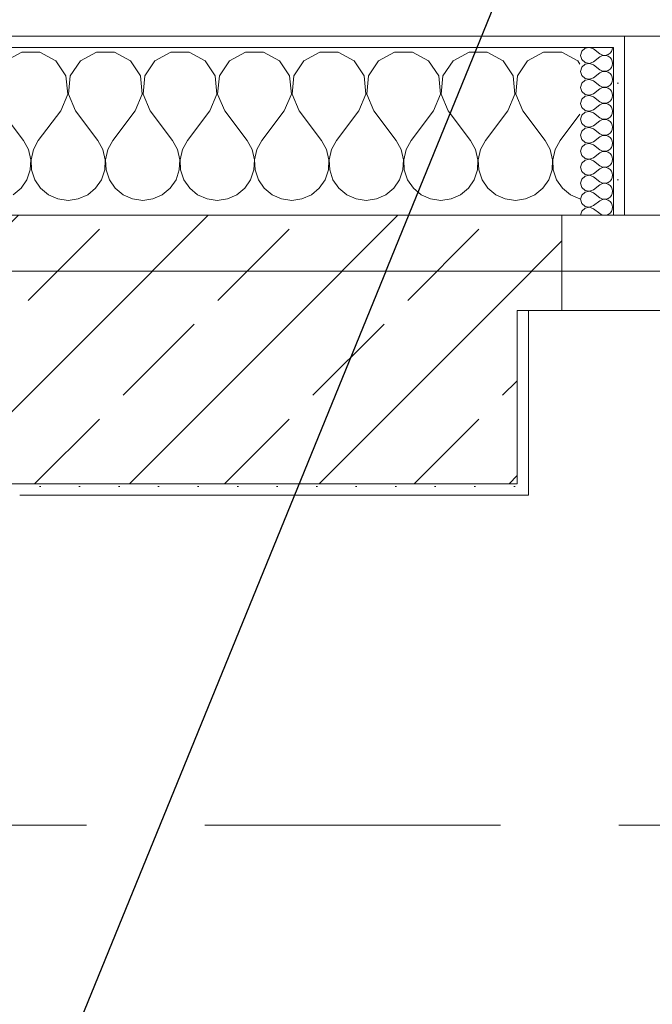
# Model space of a CAD drawing. Header units: metres. Extents: x -4 to 100, y -11 to 17.
# Tile 175 of 256: x 11.49 to 12.056, y 12.99 to 13.87. Entities that reach past the tile are written whole.
import ezdxf

# ---------------------------------------------------------------- set-up
doc = ezdxf.new("R2010")
doc.units = ezdxf.units.M
doc.header["$MEASUREMENT"] = 0
doc.linetypes.add('Strichlinie doppelt', pattern=[0.546806, 0.264583, -0.105833, 0.070556, -0.105833])
doc.linetypes.add('Wipeout_Contour', pattern=[1, 0, -1])
for name, color, linetype in [('152 - Bemaßung_ Beschriftung.Ausbau', 7, 'Continuous'), ('451 - Universal.Achsen Raster', 7, 'Continuous'), ('604 - Struktur.Wand Aussen', 7, 'Continuous'), ('607 - Struktur.Stütze', 7, 'Continuous'), ('610 - Struktur.Treppe_ Rampe', 7, 'Continuous'), ('613 - Struktur.Fassade', 7, 'Continuous')]:
    doc.layers.add(name, color=color, linetype=linetype)
doc.styles.add('ERSTELLTER_STIL_2', font='txt')
doc.dimstyles.new('ERSTELLTER_STIL__5', dxfattribs={"dimtxt": 0.1, "dimasz": 0.0532, "dimexe": 0.18, "dimexo": 0.0625, "dimgap": 0, "dimtad": 1, "dimtih": 1, "dimtoh": 1, "dimzin": 0, "dimdsep": 46, "dimtxsty": 'ERSTELLTER_STIL_2', "dimblk": 'ARROWHEAD_2', "dimblk1": 'ARROWHEAD_2', "dimblk2": 'ARROWHEAD_2', "dimcen": 0.09, "dimse1": 1, "dimse2": 1, "dimclrd": 7, "dimclre": 7, "dimclrt": 7, "dimazin": 0, "dimtfac": 1, "dimtdec": 4, "dimtmove": 0, "dimatfit": 3, "dimfxl": 1, "dimtolj": 1, "dimtzin": 0, "dimarcsym": 0})
doc.dimstyles.new('ERSTELLTER_STIL__8', dxfattribs={"dimtxt": 0.18, "dimasz": 0.03648, "dimexe": 0.18, "dimexo": 0.0625, "dimgap": 0, "dimtad": 0, "dimtih": 1, "dimtoh": 1, "dimdec": 4, "dimzin": 0, "dimdsep": 46, "dimcen": 0.09, "dimadec": 0, "dimazin": 0, "dimtfac": 1, "dimtdec": 4, "dimtmove": 0, "dimatfit": 3, "dimldrblk": 'ARROWHEAD_11', "dimfxl": 1, "dimtolj": 1, "dimtzin": 0, "dimarcsym": 0})
pattern_1 = [(45, (0, 0), (-0.01767767, 0.01767767), [0, -0.025])]
pattern_2 = [(0, (0, 0), (0, 0.08660254), [0, -0.05]), (0, (0.025, 0.0433), (0, 0.08660254), [0, -0.05])]

# ---------------------------------------------------------------- blocks, each defined once
blk = doc.blocks.new('*X65')
at = {"layer": '604 - Struktur.Wand Aussen', "color": 7, "linetype": 'Continuous', "lineweight": 5}
for p, q in [((11.49188, 13.84066), (11.47757, 13.83299)), ((11.50812, 13.84066), (11.49188, 13.84066)), ((11.52243, 13.83299), (11.50812, 13.84066)), ((11.55855, 13.84066), (11.54424, 13.83299)), ((11.57479, 13.84066), (11.55855, 13.84066)), ((11.5891, 13.83299), (11.57479, 13.84066)), ((11.62521, 13.84066), (11.6109, 13.83299)), ((11.64145, 13.84066), (11.62521, 13.84066)), ((11.65576, 13.83299), (11.64145, 13.84066)), ((11.69188, 13.84066), (11.67757, 13.83299)), ((11.70812, 13.84066), (11.69188, 13.84066)), ((11.72243, 13.83299), (11.70812, 13.84066)), ((11.75855, 13.84066), (11.74424, 13.83299)), ((11.77479, 13.84066), (11.75855, 13.84066)), ((11.7891, 13.83299), (11.77479, 13.84066)), ((11.82521, 13.84066), (11.8109, 13.83299)), ((11.84145, 13.84066), (11.82521, 13.84066)), ((11.85576, 13.83299), (11.84145, 13.84066)), ((11.89188, 13.84066), (11.87757, 13.83299)), ((11.90812, 13.84066), (11.89188, 13.84066)), ((11.92243, 13.83299), (11.90812, 13.84066)), ((11.95855, 13.84066), (11.94424, 13.83299)), ((11.97479, 13.84066), (11.95855, 13.84066)), ((11.9891, 13.83299), (11.97479, 13.84066)), ((11.53142, 13.81947), (11.52243, 13.83299)), ((11.54424, 13.83299), (11.53525, 13.81947)), ((11.59808, 13.81947), (11.5891, 13.83299)), ((11.6109, 13.83299), (11.60192, 13.81947)), ((11.66475, 13.81947), (11.65576, 13.83299)), ((11.67757, 13.83299), (11.66858, 13.81947)), ((11.73142, 13.81947), (11.72243, 13.83299)), ((11.74424, 13.83299), (11.73525, 13.81947)), ((11.79808, 13.81947), (11.7891, 13.83299)), ((11.8109, 13.83299), (11.80192, 13.81947)), ((11.86475, 13.81947), (11.85576, 13.83299)), ((11.87757, 13.83299), (11.86858, 13.81947)), ((11.93142, 13.81947), (11.92243, 13.83299)), ((11.94424, 13.83299), (11.93525, 13.81947)), ((11.99099, 13.83014), (11.9891, 13.83299)), ((11.53295, 13.8033), (11.53142, 13.81947)), ((11.53525, 13.81947), (11.53371, 13.8033)), ((11.59962, 13.8033), (11.59808, 13.81947)), ((11.60192, 13.81947), (11.60038, 13.8033)), ((11.66629, 13.8033), (11.66475, 13.81947)), ((11.66858, 13.81947), (11.66705, 13.8033)), ((11.73295, 13.8033), (11.73142, 13.81947)), ((11.73525, 13.81947), (11.73371, 13.8033)), ((11.79962, 13.8033), (11.79808, 13.81947)), ((11.80192, 13.81947), (11.80038, 13.8033)), ((11.86629, 13.8033), (11.86475, 13.81947)), ((11.86858, 13.81947), (11.86705, 13.8033)), ((11.93295, 13.8033), (11.93142, 13.81947)), ((11.93525, 13.81947), (11.93371, 13.8033)), ((11.52667, 13.78833), (11.53295, 13.8033)), ((11.53371, 13.8033), (11.54, 13.78833)), ((11.59333, 13.78833), (11.59962, 13.8033)), ((11.60038, 13.8033), (11.60667, 13.78833)), ((11.66, 13.78833), (11.66629, 13.8033)), ((11.66705, 13.8033), (11.67333, 13.78833)), ((11.72667, 13.78833), (11.73295, 13.8033)), ((11.73371, 13.8033), (11.74, 13.78833)), ((11.79333, 13.78833), (11.79962, 13.8033)), ((11.80038, 13.8033), (11.80667, 13.78833)), ((11.86, 13.78833), (11.86629, 13.8033)), ((11.86705, 13.8033), (11.87333, 13.78833)), ((11.92667, 13.78833), (11.93295, 13.8033)), ((11.93371, 13.8033), (11.94, 13.78833)), ((11.47333, 13.78833), (11.49333, 13.76167)), ((11.52667, 13.78833), (11.50667, 13.76167)), ((11.54, 13.78833), (11.56, 13.76167)), ((11.59333, 13.78833), (11.57333, 13.76167)), ((11.60667, 13.78833), (11.62667, 13.76167)), ((11.66, 13.78833), (11.64, 13.76167)), ((11.67333, 13.78833), (11.69333, 13.76167)), ((11.72667, 13.78833), (11.70667, 13.76167)), ((11.74, 13.78833), (11.76, 13.76167)), ((11.79333, 13.78833), (11.77333, 13.76167)), ((11.80667, 13.78833), (11.82667, 13.76167)), ((11.86, 13.78833), (11.84, 13.76167)), ((11.87333, 13.78833), (11.89333, 13.76167)), ((11.92667, 13.78833), (11.90667, 13.76167)), ((11.94, 13.78833), (11.96, 13.76167)), ((11.99099, 13.78521), (11.97333, 13.76167)), ((11.49778, 13.75362), (11.49333, 13.76167)), ((11.50667, 13.76167), (11.50222, 13.75362)), ((11.56445, 13.75362), (11.56, 13.76167)), ((11.57333, 13.76167), (11.56888, 13.75362)), ((11.63112, 13.75362), (11.62667, 13.76167)), ((11.64, 13.76167), (11.63555, 13.75362)), ((11.69778, 13.75362), (11.69333, 13.76167)), ((11.70667, 13.76167), (11.70222, 13.75362)), ((11.76445, 13.75362), (11.76, 13.76167)), ((11.77333, 13.76167), (11.76888, 13.75362)), ((11.83112, 13.75362), (11.82667, 13.76167)), ((11.84, 13.76167), (11.83555, 13.75362)), ((11.89778, 13.75362), (11.89333, 13.76167)), ((11.90667, 13.76167), (11.90222, 13.75362)), ((11.96445, 13.75362), (11.96, 13.76167)), ((11.97333, 13.76167), (11.96888, 13.75362)), ((11.49987, 13.74466), (11.49778, 13.75362)), ((11.50222, 13.75362), (11.50013, 13.74466)), ((11.56653, 13.74466), (11.56445, 13.75362)), ((11.56888, 13.75362), (11.5668, 13.74466)), ((11.6332, 13.74466), (11.63112, 13.75362)), ((11.63555, 13.75362), (11.63347, 13.74466)), ((11.69987, 13.74466), (11.69778, 13.75362)), ((11.70222, 13.75362), (11.70013, 13.74466)), ((11.76653, 13.74466), (11.76445, 13.75362)), ((11.76888, 13.75362), (11.7668, 13.74466)), ((11.8332, 13.74466), (11.83112, 13.75362)), ((11.83555, 13.75362), (11.83347, 13.74466)), ((11.89987, 13.74466), (11.89778, 13.75362)), ((11.90222, 13.75362), (11.90013, 13.74466)), ((11.96653, 13.74466), (11.96445, 13.75362)), ((11.96888, 13.75362), (11.9668, 13.74466)), ((11.49942, 13.73547), (11.49987, 13.74466)), ((11.50013, 13.74466), (11.50058, 13.73547)), ((11.56609, 13.73547), (11.56653, 13.74466)), ((11.5668, 13.74466), (11.56725, 13.73547)), ((11.63275, 13.73547), (11.6332, 13.74466)), ((11.63347, 13.74466), (11.63391, 13.73547)), ((11.69942, 13.73547), (11.69987, 13.74466)), ((11.70013, 13.74466), (11.70058, 13.73547)), ((11.76609, 13.73547), (11.76653, 13.74466)), ((11.7668, 13.74466), (11.76725, 13.73547)), ((11.83275, 13.73547), (11.8332, 13.74466)), ((11.83347, 13.74466), (11.83391, 13.73547)), ((11.89942, 13.73547), (11.89987, 13.74466)), ((11.90013, 13.74466), (11.90058, 13.73547)), ((11.96609, 13.73547), (11.96653, 13.74466)), ((11.9668, 13.74466), (11.96725, 13.73547)), ((11.49648, 13.72676), (11.49942, 13.73547)), ((11.50058, 13.73547), (11.50352, 13.72676)), ((11.56315, 13.72676), (11.56609, 13.73547)), ((11.56725, 13.73547), (11.57019, 13.72676)), ((11.62981, 13.72676), (11.63275, 13.73547)), ((11.63391, 13.73547), (11.63685, 13.72676)), ((11.69648, 13.72676), (11.69942, 13.73547)), ((11.70058, 13.73547), (11.70352, 13.72676)), ((11.76315, 13.72676), (11.76609, 13.73547)), ((11.76725, 13.73547), (11.77019, 13.72676)), ((11.82981, 13.72676), (11.83275, 13.73547)), ((11.83391, 13.73547), (11.83685, 13.72676)), ((11.89648, 13.72676), (11.89942, 13.73547)), ((11.90058, 13.73547), (11.90352, 13.72676)), ((11.96315, 13.72676), (11.96609, 13.73547)), ((11.96725, 13.73547), (11.97019, 13.72676)), ((11.49127, 13.71918), (11.49648, 13.72676)), ((11.50352, 13.72676), (11.50873, 13.71918)), ((11.55794, 13.71918), (11.56315, 13.72676)), ((11.57019, 13.72676), (11.57539, 13.71918)), ((11.62461, 13.71918), (11.62981, 13.72676)), ((11.63685, 13.72676), (11.64206, 13.71918)), ((11.69127, 13.71918), (11.69648, 13.72676)), ((11.70352, 13.72676), (11.70873, 13.71918)), ((11.75794, 13.71918), (11.76315, 13.72676)), ((11.77019, 13.72676), (11.77539, 13.71918)), ((11.82461, 13.71918), (11.82981, 13.72676)), ((11.83685, 13.72676), (11.84206, 13.71918)), ((11.89127, 13.71918), (11.89648, 13.72676)), ((11.90352, 13.72676), (11.90873, 13.71918)), ((11.95794, 13.71918), (11.96315, 13.72676)), ((11.97019, 13.72676), (11.97539, 13.71918)), ((11.48419, 13.71331), (11.49127, 13.71918)), ((11.50873, 13.71918), (11.51581, 13.71331)), ((11.55086, 13.71331), (11.55794, 13.71918)), ((11.57539, 13.71918), (11.58248, 13.71331)), ((11.61752, 13.71331), (11.62461, 13.71918)), ((11.64206, 13.71918), (11.64914, 13.71331)), ((11.68419, 13.71331), (11.69127, 13.71918)), ((11.70873, 13.71918), (11.71581, 13.71331)), ((11.75086, 13.71331), (11.75794, 13.71918)), ((11.77539, 13.71918), (11.78248, 13.71331)), ((11.81752, 13.71331), (11.82461, 13.71918)), ((11.84206, 13.71918), (11.84914, 13.71331)), ((11.88419, 13.71331), (11.89127, 13.71918)), ((11.90873, 13.71918), (11.91581, 13.71331)), ((11.95086, 13.71331), (11.95794, 13.71918)), ((11.97539, 13.71918), (11.98248, 13.71331)), ((11.51581, 13.71331), (11.52422, 13.7096)), ((11.52422, 13.7096), (11.53333, 13.70833)), ((11.53333, 13.70833), (11.54244, 13.7096)), ((11.54244, 13.7096), (11.55086, 13.71331)), ((11.58248, 13.71331), (11.59089, 13.7096)), ((11.59089, 13.7096), (11.6, 13.70833)), ((11.6, 13.70833), (11.60911, 13.7096)), ((11.60911, 13.7096), (11.61752, 13.71331)), ((11.64914, 13.71331), (11.65756, 13.7096)), ((11.65756, 13.7096), (11.66667, 13.70833)), ((11.66667, 13.70833), (11.67578, 13.7096)), ((11.67578, 13.7096), (11.68419, 13.71331)), ((11.71581, 13.71331), (11.72422, 13.7096)), ((11.72422, 13.7096), (11.73333, 13.70833)), ((11.73333, 13.70833), (11.74244, 13.7096)), ((11.74244, 13.7096), (11.75086, 13.71331)), ((11.78248, 13.71331), (11.79089, 13.7096)), ((11.79089, 13.7096), (11.8, 13.70833)), ((11.8, 13.70833), (11.80911, 13.7096)), ((11.80911, 13.7096), (11.81752, 13.71331)), ((11.84914, 13.71331), (11.85756, 13.7096)), ((11.85756, 13.7096), (11.86667, 13.70833)), ((11.86667, 13.70833), (11.87578, 13.7096)), ((11.87578, 13.7096), (11.88419, 13.71331)), ((11.91581, 13.71331), (11.92422, 13.7096)), ((11.92422, 13.7096), (11.93333, 13.70833)), ((11.93333, 13.70833), (11.94244, 13.7096)), ((11.94244, 13.7096), (11.95086, 13.71331)), ((11.98248, 13.71331), (11.99089, 13.7096)), ((11.99089, 13.7096), (11.99099, 13.70959))]:
    blk.add_line(p, q, dxfattribs=at)
blk = doc.blocks.new('*X113')
at = {"layer": '604 - Struktur.Wand Aussen', "color": 7, "linetype": 'Continuous', "lineweight": 5}
for p, q in [((11.99277, 13.84161), (11.9917, 13.83786)), ((11.99565, 13.84425), (11.99277, 13.84161)), ((11.99949, 13.84497), (11.99565, 13.84425)), ((12.00313, 13.84357), (11.99949, 13.84497)), ((12.00313, 13.84357), (12.00885, 13.83929)), ((12.00885, 13.83929), (12.01057, 13.83833)), ((12.01446, 13.83798), (12.01633, 13.83861)), ((12.01633, 13.83861), (12.01795, 13.83973)), ((12.01795, 13.83973), (12.01921, 13.84124)), ((12.01921, 13.84124), (12.02, 13.84305)), ((12.02, 13.84305), (12.02027, 13.845)), ((11.9917, 13.83786), (11.99277, 13.8341)), ((11.99277, 13.8341), (11.99565, 13.83147)), ((11.99565, 13.82996), (11.99277, 13.82733)), ((11.99565, 13.83147), (11.99949, 13.83074)), ((11.99949, 13.83069), (11.99565, 13.82996)), ((11.99949, 13.83074), (12.00313, 13.83214)), ((12.00313, 13.82929), (11.99949, 13.83069)), ((12.00313, 13.83214), (12.00885, 13.83643)), ((12.01057, 13.83738), (12.00885, 13.83643)), ((12.01057, 13.83833), (12.01249, 13.83789)), ((12.01249, 13.83783), (12.01057, 13.83738)), ((12.01249, 13.83789), (12.01446, 13.83798)), ((12.01446, 13.83773), (12.01249, 13.83783)), ((12.01633, 13.8371), (12.01446, 13.83773)), ((12.01795, 13.83599), (12.01633, 13.8371)), ((12.01921, 13.83447), (12.01795, 13.83599)), ((12.02, 13.83267), (12.01921, 13.83447)), ((12.02027, 13.83071), (12.02, 13.83267)), ((12.02, 13.82876), (12.02027, 13.83071)), ((11.99277, 13.82733), (11.9917, 13.82357)), ((11.9917, 13.82357), (11.99277, 13.81982)), ((12.00313, 13.82929), (12.00885, 13.825)), ((12.00313, 13.81786), (12.00885, 13.82214)), ((12.00885, 13.825), (12.01057, 13.82405)), ((12.01057, 13.8231), (12.00885, 13.82214)), ((12.01057, 13.82405), (12.01249, 13.8236)), ((12.01249, 13.82354), (12.01057, 13.8231)), ((12.01249, 13.8236), (12.01446, 13.8237)), ((12.01446, 13.82345), (12.01249, 13.82354)), ((12.01446, 13.8237), (12.01633, 13.82433)), ((12.01633, 13.82282), (12.01446, 13.82345)), ((12.01633, 13.82433), (12.01795, 13.82544)), ((12.01795, 13.8217), (12.01633, 13.82282)), ((12.01795, 13.82544), (12.01921, 13.82696)), ((12.01921, 13.82018), (12.01795, 13.8217)), ((12.01921, 13.82696), (12.02, 13.82876)), ((11.99277, 13.81304), (11.9917, 13.80929)), ((11.99277, 13.81982), (11.99565, 13.81718)), ((11.99565, 13.81567), (11.99277, 13.81304)), ((11.99565, 13.81718), (11.99949, 13.81646)), ((11.99949, 13.8164), (11.99565, 13.81567)), ((11.99949, 13.81646), (12.00313, 13.81786)), ((12.00313, 13.815), (11.99949, 13.8164)), ((12.00313, 13.815), (12.00885, 13.81071)), ((12.01795, 13.81116), (12.01921, 13.81267)), ((12.02, 13.81838), (12.01921, 13.82018)), ((12.01921, 13.81267), (12.02, 13.81448)), ((12.02027, 13.81643), (12.02, 13.81838)), ((12.02, 13.81448), (12.02027, 13.81643)), ((11.9917, 13.80929), (11.99277, 13.80553)), ((11.99277, 13.80553), (11.99565, 13.8029)), ((11.99949, 13.80217), (12.00313, 13.80357)), ((12.00313, 13.80357), (12.00885, 13.80786)), ((12.00885, 13.81071), (12.01057, 13.80976)), ((12.01057, 13.80881), (12.00885, 13.80786)), ((12.01057, 13.80976), (12.01249, 13.80931)), ((12.01249, 13.80926), (12.01057, 13.80881)), ((12.01249, 13.80931), (12.01446, 13.80941)), ((12.01446, 13.80916), (12.01249, 13.80926)), ((12.01446, 13.80941), (12.01633, 13.81004)), ((12.01633, 13.80853), (12.01446, 13.80916)), ((12.01633, 13.81004), (12.01795, 13.81116)), ((12.01795, 13.80742), (12.01633, 13.80853)), ((12.01921, 13.8059), (12.01795, 13.80742)), ((12.02, 13.80409), (12.01921, 13.8059)), ((12.02027, 13.80214), (12.02, 13.80409)), ((11.99277, 13.79876), (11.9917, 13.795)), ((11.9917, 13.795), (11.99277, 13.79124)), ((11.99565, 13.80139), (11.99277, 13.79876)), ((11.99565, 13.8029), (11.99949, 13.80217)), ((11.99949, 13.80211), (11.99565, 13.80139)), ((12.00313, 13.80071), (11.99949, 13.80211)), ((12.00313, 13.80071), (12.00885, 13.79643)), ((12.00885, 13.79643), (12.01057, 13.79547)), ((12.01057, 13.79547), (12.01249, 13.79503)), ((12.01249, 13.79497), (12.01057, 13.79453)), ((12.01249, 13.79503), (12.01446, 13.79512)), ((12.01446, 13.79488), (12.01249, 13.79497)), ((12.01446, 13.79512), (12.01633, 13.79575)), ((12.01633, 13.79425), (12.01446, 13.79488)), ((12.01633, 13.79575), (12.01795, 13.79687)), ((12.01795, 13.79687), (12.01921, 13.79839)), ((12.01921, 13.79839), (12.02, 13.80019)), ((12.02, 13.80019), (12.02027, 13.80214)), ((11.99277, 13.79124), (11.99565, 13.78861)), ((11.99565, 13.7871), (11.99277, 13.78447)), ((11.99565, 13.78861), (11.99949, 13.78789)), ((11.99949, 13.78783), (11.99565, 13.7871)), ((11.99949, 13.78789), (12.00313, 13.78929)), ((12.00313, 13.78643), (11.99949, 13.78783)), ((12.00313, 13.78929), (12.00885, 13.79357)), ((12.00313, 13.78643), (12.00885, 13.78214)), ((12.01057, 13.79453), (12.00885, 13.79357)), ((12.01795, 13.79313), (12.01633, 13.79425)), ((12.01921, 13.79161), (12.01795, 13.79313)), ((12.02, 13.78981), (12.01921, 13.79161)), ((12.01921, 13.7841), (12.02, 13.78591)), ((12.02027, 13.78786), (12.02, 13.78981)), ((12.02, 13.78591), (12.02027, 13.78786)), ((11.99277, 13.78447), (11.9917, 13.78071)), ((11.9917, 13.78071), (11.99277, 13.77696)), ((12.00313, 13.775), (12.00885, 13.77929)), ((12.00885, 13.78214), (12.01057, 13.78119)), ((12.01057, 13.78024), (12.00885, 13.77929)), ((12.01057, 13.78119), (12.01249, 13.78074)), ((12.01249, 13.78069), (12.01057, 13.78024)), ((12.01249, 13.78074), (12.01446, 13.78084)), ((12.01446, 13.78059), (12.01249, 13.78069)), ((12.01446, 13.78084), (12.01633, 13.78147)), ((12.01633, 13.77996), (12.01446, 13.78059)), ((12.01633, 13.78147), (12.01795, 13.78258)), ((12.01795, 13.77884), (12.01633, 13.77996)), ((12.01795, 13.78258), (12.01921, 13.7841)), ((12.01921, 13.77733), (12.01795, 13.77884)), ((12.02, 13.77552), (12.01921, 13.77733)), ((11.99277, 13.77018), (11.9917, 13.76643)), ((11.99277, 13.77696), (11.99565, 13.77433)), ((11.99565, 13.77282), (11.99277, 13.77018)), ((11.99565, 13.77433), (11.99949, 13.7736)), ((11.99949, 13.77354), (11.99565, 13.77282)), ((11.99949, 13.7736), (12.00313, 13.775)), ((12.00313, 13.77214), (11.99949, 13.77354)), ((12.00313, 13.77214), (12.00885, 13.76786)), ((12.01633, 13.76718), (12.01795, 13.7683)), ((12.01795, 13.7683), (12.01921, 13.76982)), ((12.01921, 13.76982), (12.02, 13.77162)), ((12.02027, 13.77357), (12.02, 13.77552)), ((12.02, 13.77162), (12.02027, 13.77357)), ((11.9917, 13.76643), (11.99277, 13.76267)), ((11.99277, 13.76267), (11.99565, 13.76004)), ((11.99565, 13.76004), (11.99949, 13.75931)), ((11.99949, 13.75931), (12.00313, 13.76071)), ((12.00313, 13.76071), (12.00885, 13.765)), ((12.00885, 13.76786), (12.01057, 13.7669)), ((12.01057, 13.76595), (12.00885, 13.765)), ((12.01057, 13.7669), (12.01249, 13.76646)), ((12.01249, 13.7664), (12.01057, 13.76595)), ((12.01249, 13.76646), (12.01446, 13.76655)), ((12.01446, 13.7663), (12.01249, 13.7664)), ((12.01446, 13.76655), (12.01633, 13.76718)), ((12.01633, 13.76567), (12.01446, 13.7663)), ((12.01795, 13.76456), (12.01633, 13.76567)), ((12.01921, 13.76304), (12.01795, 13.76456)), ((12.02, 13.76124), (12.01921, 13.76304)), ((12.02027, 13.75929), (12.02, 13.76124)), ((11.99277, 13.7559), (11.9917, 13.75214)), ((11.9917, 13.75214), (11.99277, 13.74839)), ((11.99565, 13.75853), (11.99277, 13.7559)), ((11.99949, 13.75926), (11.99565, 13.75853)), ((12.00313, 13.75786), (11.99949, 13.75926)), ((12.00313, 13.75786), (12.00885, 13.75357)), ((12.00313, 13.74643), (12.00885, 13.75071)), ((12.00885, 13.75357), (12.01057, 13.75262)), ((12.01057, 13.75167), (12.00885, 13.75071)), ((12.01057, 13.75262), (12.01249, 13.75217)), ((12.01249, 13.75211), (12.01057, 13.75167)), ((12.01249, 13.75217), (12.01446, 13.75227)), ((12.01446, 13.75202), (12.01249, 13.75211)), ((12.01446, 13.75227), (12.01633, 13.7529)), ((12.01633, 13.75139), (12.01446, 13.75202)), ((12.01633, 13.7529), (12.01795, 13.75401)), ((12.01795, 13.75027), (12.01633, 13.75139)), ((12.01795, 13.75401), (12.01921, 13.75553)), ((12.01921, 13.75553), (12.02, 13.75733)), ((12.02, 13.75733), (12.02027, 13.75929)), ((11.99277, 13.74839), (11.99565, 13.74575)), ((11.99565, 13.74425), (11.99277, 13.74161)), ((11.99565, 13.74575), (11.99949, 13.74503)), ((11.99949, 13.74497), (11.99565, 13.74425)), ((11.99949, 13.74503), (12.00313, 13.74643)), ((12.00313, 13.74357), (11.99949, 13.74497)), ((12.00313, 13.74357), (12.00885, 13.73929)), ((12.01921, 13.74876), (12.01795, 13.75027)), ((12.02, 13.74695), (12.01921, 13.74876)), ((12.01921, 13.74124), (12.02, 13.74305)), ((12.02027, 13.745), (12.02, 13.74695)), ((12.02, 13.74305), (12.02027, 13.745)), ((11.99277, 13.74161), (11.9917, 13.73786)), ((11.9917, 13.73786), (11.99277, 13.7341)), ((11.99277, 13.7341), (11.99565, 13.73147)), ((12.00313, 13.73214), (12.00885, 13.73643)), ((12.00885, 13.73929), (12.01057, 13.73833)), ((12.01057, 13.73738), (12.00885, 13.73643)), ((12.01057, 13.73833), (12.01249, 13.73789)), ((12.01249, 13.73783), (12.01057, 13.73738)), ((12.01249, 13.73789), (12.01446, 13.73798)), ((12.01446, 13.73773), (12.01249, 13.73783)), ((12.01446, 13.73798), (12.01633, 13.73861)), ((12.01633, 13.7371), (12.01446, 13.73773)), ((12.01633, 13.73861), (12.01795, 13.73973)), ((12.01795, 13.73599), (12.01633, 13.7371)), ((12.01795, 13.73973), (12.01921, 13.74124)), ((12.01921, 13.73447), (12.01795, 13.73599)), ((12.02, 13.73267), (12.01921, 13.73447)), ((11.99277, 13.72733), (11.9917, 13.72357)), ((11.99565, 13.72996), (11.99277, 13.72733)), ((11.99565, 13.73147), (11.99949, 13.73074)), ((11.99949, 13.73069), (11.99565, 13.72996)), ((11.99949, 13.73074), (12.00313, 13.73214)), ((12.00313, 13.72929), (11.99949, 13.73069)), ((12.00313, 13.72929), (12.00885, 13.725)), ((12.00885, 13.725), (12.01057, 13.72405)), ((12.01446, 13.7237), (12.01633, 13.72433)), ((12.01633, 13.72433), (12.01795, 13.72544)), ((12.01795, 13.72544), (12.01921, 13.72696)), ((12.01921, 13.72696), (12.02, 13.72876)), ((12.02027, 13.73071), (12.02, 13.73267)), ((12.02, 13.72876), (12.02027, 13.73071)), ((11.9917, 13.72357), (11.99277, 13.71982)), ((11.99277, 13.71982), (11.99565, 13.71718)), ((11.99565, 13.71567), (11.99277, 13.71304)), ((11.99565, 13.71718), (11.99949, 13.71646)), ((11.99949, 13.7164), (11.99565, 13.71567)), ((11.99949, 13.71646), (12.00313, 13.71786)), ((12.00313, 13.715), (11.99949, 13.7164)), ((12.00313, 13.71786), (12.00885, 13.72214)), ((12.01057, 13.7231), (12.00885, 13.72214)), ((12.01057, 13.72405), (12.01249, 13.7236)), ((12.01249, 13.72354), (12.01057, 13.7231)), ((12.01249, 13.7236), (12.01446, 13.7237)), ((12.01446, 13.72345), (12.01249, 13.72354)), ((12.01633, 13.72282), (12.01446, 13.72345)), ((12.01795, 13.7217), (12.01633, 13.72282)), ((12.01921, 13.72018), (12.01795, 13.7217)), ((12.02, 13.71838), (12.01921, 13.72018)), ((12.02027, 13.71643), (12.02, 13.71838)), ((12.02, 13.71448), (12.02027, 13.71643)), ((11.99277, 13.71304), (11.9917, 13.70929)), ((11.9917, 13.70929), (11.99277, 13.70553)), ((12.00313, 13.715), (12.00885, 13.71071)), ((12.00313, 13.70357), (12.00885, 13.70786)), ((12.00885, 13.71071), (12.01057, 13.70976)), ((12.01057, 13.70881), (12.00885, 13.70786)), ((12.01057, 13.70976), (12.01249, 13.70931)), ((12.01249, 13.70926), (12.01057, 13.70881)), ((12.01249, 13.70931), (12.01446, 13.70941)), ((12.01446, 13.70916), (12.01249, 13.70926)), ((12.01446, 13.70941), (12.01633, 13.71004)), ((12.01633, 13.70853), (12.01446, 13.70916)), ((12.01633, 13.71004), (12.01795, 13.71116)), ((12.01795, 13.70742), (12.01633, 13.70853)), ((12.01795, 13.71116), (12.01921, 13.71267)), ((12.01921, 13.7059), (12.01795, 13.70742)), ((12.01921, 13.71267), (12.02, 13.71448)), ((11.99277, 13.69876), (11.9917, 13.695)), ((11.99277, 13.70553), (11.99565, 13.7029)), ((11.99565, 13.70139), (11.99277, 13.69876)), ((11.99565, 13.7029), (11.99949, 13.70217)), ((11.99949, 13.70211), (11.99565, 13.70139)), ((11.99949, 13.70217), (12.00313, 13.70357)), ((12.00313, 13.70071), (11.99949, 13.70211)), ((12.00313, 13.70071), (12.00885, 13.69643)), ((12.01795, 13.69687), (12.01921, 13.69839)), ((12.02, 13.70409), (12.01921, 13.7059)), ((12.01921, 13.69839), (12.02, 13.70019)), ((12.02027, 13.70214), (12.02, 13.70409)), ((12.02, 13.70019), (12.02027, 13.70214)), ((12.00885, 13.69643), (12.01057, 13.69547)), ((12.01057, 13.69547), (12.01249, 13.69503)), ((12.01249, 13.69503), (12.01446, 13.69512)), ((12.01446, 13.69512), (12.01633, 13.69575)), ((12.01633, 13.69575), (12.01795, 13.69687))]:
    blk.add_line(p, q, dxfattribs=at)
blk = doc.blocks.new('ARROWHEAD_11')
at = {"color": 0, "linetype": 'Continuous', "lineweight": 0}
blk.add_line((0, 0), (-1, 0), dxfattribs=at)
at = {"color": 0, "linetype": 'Continuous', "lineweight": 0, "const_width": 0.25, "flags": 128}
blk.add_lwpolyline([(-0.125, 0, 1), (0.125, 0, 1)], format="xyb", close=True, dxfattribs=at)
blk = doc.blocks.new('*D288')
at = {"layer": '152 - Bemaßung_ Beschriftung.Ausbau', "color": 7, "linetype": 'Continuous', "lineweight": 5}
for p, q in [((10.72, 14.8025), (10.72, 14.9075)), ((10.74021, 14.89), (10.69979, 14.82)), ((11.9952, 14.89), (11.95478, 14.82)), ((8.32, 14.855), (10.72, 14.855)), ((10.72, 14.855), (11.97499, 14.855))]:
    blk.add_line(p, q, dxfattribs=at)
at = {"layer": '152 - Bemaßung_ Beschriftung.Ausbau', "color": 7, "lineweight": 5, "insert": (11.18942, 14.85559), "char_height": 0.1, "attachment_point": 7, "style": 'ERSTELLTER_STIL_2'}
blk.add_mtext('\\A1;{\\pql;\\fArial|b0|i0|c0|p38;1,25\\fArial|b0|i0|c0|p38;\\A1{\\H.66x;\\S5^  ;}}', dxfattribs=at)
blk = doc.blocks.new('ARROWHEAD_2')
at = {"color": 0, "linetype": 'Continuous', "lineweight": 0}
for p, q in [((-0.378, -0.655), (0.378, 0.655)), ((0, 0), (-1, 0))]:
    blk.add_line(p, q, dxfattribs=at)
blk = doc.blocks.new('*D289')
at = {"layer": '152 - Bemaßung_ Beschriftung.Ausbau', "color": 7, "linetype": 'Continuous', "lineweight": 5}
for p, q in [((11.97499, 14.8025), (11.97499, 14.9075)), ((11.9952, 14.89), (11.95478, 14.82)), ((14.2932, 14.89), (14.25278, 14.82)), ((10.72, 14.855), (11.97499, 14.855)), ((11.97499, 14.855), (14.27299, 14.855))]:
    blk.add_line(p, q, dxfattribs=at)
at = {"layer": '152 - Bemaßung_ Beschriftung.Ausbau', "color": 7, "lineweight": 5, "char_height": 0.1, "attachment_point": 7, "style": 'ERSTELLTER_STIL_2'}
for s, insert in [('\\A1;{\\pql;\\fArial|b0|i0|c0|p38;2,29\\fArial|b0|i0|c0|p38;\\A1{\\H.66x;\\S8^  ;}}', (12.96592, 14.85559)), ('\\A1;{\\pql;\\fArial|b0|i0|c0|p38;3,47}', (12.99096, 14.735))]:
    blk.add_mtext(s, dxfattribs=dict(at, insert=insert))
blk = doc.blocks.new('*D290')
at = {"layer": '152 - Bemaßung_ Beschriftung.Ausbau', "color": 7, "linetype": 'Continuous', "lineweight": 5}
for p, q in [((14.27299, 14.8025), (14.27299, 14.9075)), ((14.2932, 14.89), (14.25278, 14.82)), ((15.56021, 14.89), (15.51979, 14.82)), ((11.97499, 14.855), (14.27299, 14.855)), ((14.27299, 14.855), (15.54, 14.855))]:
    blk.add_line(p, q, dxfattribs=at)
at = {"layer": '152 - Bemaßung_ Beschriftung.Ausbau', "color": 7, "lineweight": 5, "insert": (14.74842, 14.85559), "char_height": 0.1, "attachment_point": 7, "style": 'ERSTELLTER_STIL_2'}
blk.add_mtext('\\A1;{\\pql;\\fArial|b0|i0|c0|p38;1,26\\fArial|b0|i0|c0|p38;\\A1{\\H.66x;\\S7^  ;}}', dxfattribs=at)
blk = doc.blocks.new('*D323')
at = {"layer": '152 - Bemaßung_ Beschriftung.Ausbau', "color": 7, "linetype": 'Continuous', "lineweight": 5}
for p, q in [((11.25, 15.3025), (11.25, 15.4075)), ((11.41, 15.3025), (11.41, 15.4075)), ((11.27021, 15.39), (11.22979, 15.32)), ((11.43021, 15.39), (11.38979, 15.32)), ((7.79499, 15.355), (11.25, 15.355)), ((11.25, 15.355), (11.41, 15.355)), ((11.41, 15.355), (14.84, 15.355))]:
    blk.add_line(p, q, dxfattribs=at)
blk = doc.blocks.new('*D324')
at = {"layer": '152 - Bemaßung_ Beschriftung.Ausbau', "color": 7, "linetype": 'Continuous', "lineweight": 5}
for p, q in [((14.84, 15.3025), (14.84, 15.4075)), ((11.43021, 15.39), (11.38979, 15.32)), ((14.86021, 15.39), (14.81979, 15.32)), ((11.41, 15.355), (14.84, 15.355)), ((14.84, 15.355), (15, 15.355))]:
    blk.add_line(p, q, dxfattribs=at)
at = {"layer": '152 - Bemaßung_ Beschriftung.Ausbau', "color": 7, "lineweight": 5, "char_height": 0.1, "attachment_point": 7, "style": 'ERSTELLTER_STIL_2'}
for s, insert in [('\\A1;{\\pql;\\fArial|b0|i0|c0|p38;3,43}', (12.91608, 15.375)), ('\\A1;{\\pql;\\fArial|b0|i0|c0|p38;16}', (14.668, 15.375))]:
    blk.add_mtext(s, dxfattribs=dict(at, insert=insert))
blk = doc.blocks.new('*D360')
at = {"layer": '152 - Bemaßung_ Beschriftung.Ausbau', "color": 7, "linetype": 'Continuous', "lineweight": 5}
for p, q in [((11.2002, 15.89), (11.15978, 15.82)), ((11.5002, 15.89), (11.45978, 15.82)), ((11.17999, 15.855), (11.47999, 15.855))]:
    blk.add_line(p, q, dxfattribs=at)
at = {"layer": '152 - Bemaßung_ Beschriftung.Ausbau', "color": 7, "lineweight": 5, "insert": (11.2541, 15.875), "char_height": 0.1, "attachment_point": 7, "style": 'ERSTELLTER_STIL_2'}
blk.add_mtext('\\A1;{\\pql;\\fArial|b0|i0|c0|p38;30}', dxfattribs=at)
blk = doc.blocks.new('*D361')
at = {"layer": '152 - Bemaßung_ Beschriftung.Ausbau', "color": 7, "linetype": 'Continuous', "lineweight": 5}
for p, q in [((11.47999, 15.8025), (11.47999, 15.9075)), ((14.77999, 15.8025), (14.77999, 15.9075)), ((11.5002, 15.89), (11.45978, 15.82)), ((14.8002, 15.89), (14.75978, 15.82)), ((11.17999, 15.855), (11.47999, 15.855)), ((11.47999, 15.855), (14.77999, 15.855)), ((14.77999, 15.855), (15.07999, 15.855))]:
    blk.add_line(p, q, dxfattribs=at)
at = {"layer": '152 - Bemaßung_ Beschriftung.Ausbau', "color": 7, "lineweight": 5, "insert": (12.99696, 15.875), "char_height": 0.1, "attachment_point": 7, "style": 'ERSTELLTER_STIL_2'}
blk.add_mtext('\\A1;{\\pql;\\fArial|b0|i0|c0|p38;3,30}', dxfattribs=at)

msp = doc.modelspace()

# ---------------------------------------------------------------- hatches: boundary and pattern name
at = {"layer": '604 - Struktur.Wand Aussen', "linetype": 'Continuous', "lineweight": 0, "true_color": 0x000000}
h = msp.add_hatch(dxfattribs=at)
h.set_pattern_fill('Verputz_0001', color=18, style=0, pattern_type=2)
h.set_pattern_definition(pattern_2)
h.paths.add_polyline_path([(10.63, 13.855), (10.63, 13.845), (12.02099, 13.845), (12.02099, 13.855)])
h = msp.add_hatch(dxfattribs=at)
h.set_pattern_fill('Verputz_0001', color=18, style=0, pattern_type=2)
h.set_pattern_definition(pattern_2)
h.paths.add_polyline_path([(12.02099, 13.855), (12.02099, 13.695), (12.03099, 13.695), (12.03099, 13.855)])

# ---------------------------------------------------------------- linework, layer by layer
at = {"layer": '604 - Struktur.Wand Aussen', "color": 7, "linetype": 'Continuous', "lineweight": 5}
for p, q in [((12.02099, 13.855), (12.03099, 13.855)), ((12.03099, 13.855), (12.03099, 13.845)), ((12.03099, 13.855), (12.03099, 13.845)), ((11.99099, 13.845), (10.66, 13.845)), ((11.99099, 13.845), (12.02099, 13.845)), ((12.02099, 13.695), (12.02099, 13.845)), ((12.02099, 13.845), (12.02099, 13.695)), ((12.03099, 13.845), (12.03099, 13.705)), ((12.03099, 13.845), (12.03099, 13.705)), ((12.03099, 13.705), (12.03099, 13.695)), ((12.03099, 13.705), (12.03099, 13.695)), ((11.99099, 13.695), (11.97499, 13.695)), ((11.99099, 13.695), (11.97499, 13.695)), ((11.99099, 13.695), (12.02099, 13.695)), ((11.99099, 13.695), (12.02099, 13.695)), ((12.02099, 13.695), (12.03099, 13.695)), ((12.02099, 13.695), (12.03099, 13.695))]:
    msp.add_line(p, q, dxfattribs=at)
at = {"layer": '604 - Struktur.Wand Aussen', "color": 7, "linetype": 'Continuous', "lineweight": 9}
msp.add_line((14.21699, 13.855), (12.03099, 13.855), dxfattribs=at)
at = {"layer": '604 - Struktur.Wand Aussen', "color": 7, "linetype": 'Continuous', "lineweight": 13}
msp.add_line((11.97499, 13.695), (10.66, 13.695), dxfattribs=at)
at = {"layer": '604 - Struktur.Wand Aussen', "color": 7, "linetype": 'Continuous', "lineweight": 5, "flags": 128}
msp.add_lwpolyline([(12.02099, 13.855), (10.63, 13.855)], dxfattribs=at)

# ---------------------------------------------------------------- block references
at = {"layer": '604 - Struktur.Wand Aussen', "color": 7, "lineweight": 18}
for name in ['*X65', '*X113']:
    msp.add_blockref(name, (0, 0), dxfattribs=at)

# ---------------------------------------------------------------- dimensions: what is measured, and where the dimension line sits
at = {"layer": '152 - Bemaßung_ Beschriftung.Ausbau', "color": 7, "linetype": 'Continuous', "lineweight": 5}
dim = msp.add_linear_dim(base=(14.27299, 14.855), p1=(11.97499, 13.695), p2=(14.27299, 13.695), angle=0, dimstyle='ERSTELLTER_STIL__5', dxfattribs=at)
dim.commit()
dim.dimension.update_dxf_attribs({"geometry": '*D289', "text_midpoint": (13.23086, 14.925), "dimtype": 160})

# ---------------------------------------------------------------- wipeouts: each hides what was drawn before it
at = {"color": 254, "linetype": 'Wipeout_Contour', "lineweight": 0, "ltscale": 125.920989}
msp.add_wipeout([(14.84, 13.64498), (11.41, 13.64498), (11.41, 12.02498), (13.03, 12.02498), (13.22, 12.02498), (13.22, 11.88498), (14.84, 11.88498)], dxfattribs=at).dxf.layer = '610 - Struktur.Treppe_ Rampe'

# ---------------------------------------------------------------- next in the draw order: hatches: boundary and pattern name
at = {"layer": '604 - Struktur.Wand Aussen', "linetype": 'Continuous', "lineweight": 0, "true_color": 0x000000}
h = msp.add_hatch(dxfattribs=at)
h.set_pattern_fill('Beton__Stahlbeton_0001', color=18, style=0, pattern_type=2)
h.set_pattern_definition([(45, (0, 0), (-0.0848528, 0.0848528), []), (45, (-0.04243, 0.04243), (-0.0848528, 0.0848528), [0.09, -0.03])])
h.paths.add_polyline_path([(10.66, 13.695), (10.66, 13.575), (10.72, 13.575), (10.72, 13.505), (10.72, 13.455), (11.93499, 13.455), (11.93499, 13.61), (11.94499, 13.61), (11.97499, 13.61), (11.97499, 13.695)])
h = msp.add_hatch(dxfattribs=at)
h.set_pattern_fill('Gips_0001', color=18, style=0, pattern_type=2)
h.set_pattern_definition(pattern_1)
h.paths.add_polyline_path([(11.93499, 13.445), (11.94499, 13.445), (11.94499, 13.61), (11.93499, 13.61)])
h = msp.add_hatch(dxfattribs=at)
h.set_pattern_fill('Gips_0001', color=18, style=0, pattern_type=2)
h.set_pattern_definition(pattern_1)
h.paths.add_polyline_path([(11.48999, 13.455), (11.48999, 13.445), (11.93499, 13.445), (11.93499, 13.455)])
at = {"layer": '607 - Struktur.Stütze', "linetype": 'Continuous', "lineweight": 0, "true_color": 0x000000}
h = msp.add_hatch(dxfattribs=at)
h.set_pattern_fill('Gips_0001', color=18, style=0, pattern_type=2)
h.set_pattern_definition(pattern_1)
h.paths.add_polyline_path([(11.16999, 13.455), (11.16999, 13.445), (11.17999, 13.445), (11.17999, 13.44998), (11.47999, 13.44998), (11.47999, 13.445), (11.48999, 13.445), (11.48999, 13.455)])

# ---------------------------------------------------------------- next in the draw order: linework, layer by layer
at = {"layer": '451 - Universal.Achsen Raster', "color": 160, "linetype": 'Strichlinie doppelt', "lineweight": 9, "true_color": 0x3232ff}
msp.add_line((64.93502, 13.14998), (-3.175, 13.14998), dxfattribs=at)
at = {"layer": '604 - Struktur.Wand Aussen', "color": 7, "linetype": 'Continuous', "lineweight": 13}
for p, q in [((11.97499, 13.695), (11.97499, 13.61)), ((11.97499, 13.695), (11.97499, 13.61)), ((11.93499, 13.455), (11.93499, 13.61)), ((11.97499, 13.61), (11.94499, 13.61)), ((11.97499, 13.61), (11.94499, 13.61)), ((10.72, 13.455), (11.93499, 13.455))]:
    msp.add_line(p, q, dxfattribs=at)
at = {"layer": '604 - Struktur.Wand Aussen', "color": 7, "linetype": 'Continuous', "lineweight": 5}
for p, q in [((11.93499, 13.61), (11.94499, 13.61)), ((11.94499, 13.61), (11.94499, 13.455)), ((11.94499, 13.61), (11.94499, 13.455)), ((11.94499, 13.455), (11.94499, 13.445)), ((11.94499, 13.455), (11.94499, 13.445)), ((11.93499, 13.445), (11.94499, 13.445))]:
    msp.add_line(p, q, dxfattribs=at)
at = {"layer": '604 - Struktur.Wand Aussen', "color": 7, "linetype": 'Continuous', "lineweight": 5, "flags": 128}
msp.add_lwpolyline([(11.48999, 13.445), (11.93499, 13.445)], dxfattribs=at)
at = {"layer": '610 - Struktur.Treppe_ Rampe', "color": 7, "linetype": 'Continuous', "lineweight": 13}
msp.add_line((14.84, 13.64498), (11.41, 13.64498), dxfattribs=at)
msp.add_line((14.84, 13.64498), (11.41, 13.64498), dxfattribs=at)
at = {"layer": '613 - Struktur.Fassade', "color": 7, "linetype": 'Continuous', "lineweight": 13, "flags": 128}
msp.add_lwpolyline([(11.97499, 13.695), (12.10099, 13.695), (12.10099, 13.61), (11.97499, 13.61)], close=True, dxfattribs=at)

# ---------------------------------------------------------------- next in the draw order: dimensions: what is measured, and where the dimension line sits
at = {"layer": '152 - Bemaßung_ Beschriftung.Ausbau', "color": 7, "linetype": 'Continuous', "lineweight": 5}
for base, p1, p2, picture, middle in [((11.47999, 15.855), (11.17999, 13.44998), (11.47999, 13.44998), '*D360', (11.33034, 15.925)), ((14.77999, 15.855), (11.47999, 13.44998), (14.77999, 13.44998), '*D361', (13.12684, 15.925)), ((14.84, 15.355), (11.41, 10.73589), (14.84, 10.73498), '*D324', (13.04597, 15.425)), ((11.41, 15.355), (11.25, 10.73589), (11.41, 10.73589), '*D323', (11.15423, 15.425)), ((11.97499, 14.855), (10.72, 13.575), (11.97499, 13.695), '*D288', (11.45437, 14.925)), ((15.54, 14.855), (14.27299, 13.695), (15.54, 13.575), '*D290', (15.01337, 14.925))]:
    dim = msp.add_linear_dim(base=base, p1=p1, p2=p2, angle=0, dimstyle='ERSTELLTER_STIL__5', dxfattribs=at)
    dim.commit()
    dim.dimension.update_dxf_attribs({"geometry": picture, "text_midpoint": middle, "dimtype": 160})

# ---------------------------------------------------------------- next in the draw order: leaders
at = {"layer": '152 - Bemaßung_ Beschriftung.Ausbau', "color": 7, "linetype": 'Continuous', "lineweight": 9, "annotation_type": 0, "has_hookline": 1, "hookline_direction": 0, "text_width": 0.96535}
msp.add_leader([(11.34626, 12.4902), (12.1395, 14.43409), (12.1895, 14.43409)], dimstyle='ERSTELLTER_STIL__8', dxfattribs=at)

doc.saveas('drawing.dxf')
